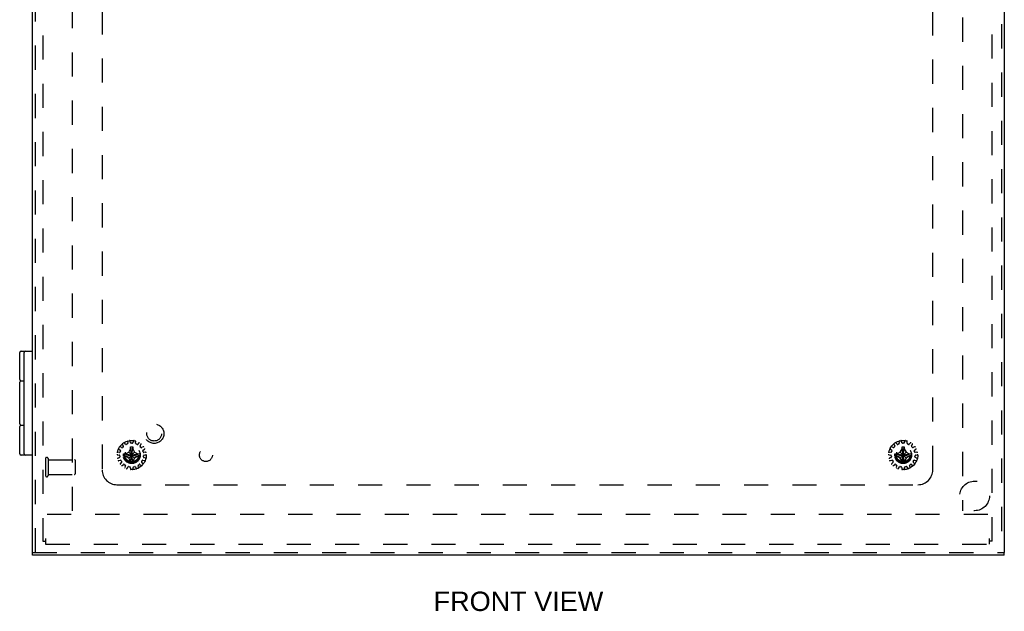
# Model space of a CAD drawing. Header units: inches. Extents: x 0 to 73.9, y 0 to 47.8.
# Tile 9 of 13: x 16 to 32.6, y 13.5 to 23.4. Entities that reach past the tile are written whole.
import ezdxf

# ---------------------------------------------------------------- set-up
doc = ezdxf.new("R2010")
doc.units = ezdxf.units.IN
doc.header["$LTSCALE"] = 4.065217
doc.header["$MEASUREMENT"] = 0
doc.linetypes.add('HIDDEN', pattern=[0.2, 0.1, -0.1])
for name, color, linetype in [('DEFAULT_2', 8, 'HIDDEN'), ('DIMENSIONS', 7, 'CONTINUOUS'), ('DOOR_ASSEMBLY', 7, 'CONTINUOUS'), ('SUBPANEL', 7, 'CONTINUOUS')]:
    doc.layers.add(name, color=color, linetype=linetype)
doc.styles.get("Standard").update_dxf_attribs({"font": 'arial.ttf'})

msp = doc.modelspace()

# ---------------------------------------------------------------- linework, layer by layer
at = {"layer": 'DEFAULT_2', "color": 8, "linetype": 'HIDDEN'}
for p, q in [((16.396, 34.537), (16.396, 14.633)), ((32.396, 14.633), (32.396, 34.537)), ((16.896, 15.145), (16.896, 34.025)), ((31.896, 34.025), (31.896, 15.145)), ((17.739, 16.263), (17.754, 16.239)), ((17.793, 16.267), (17.774, 16.289)), ((17.823, 16.272), (17.805, 16.264)), ((17.825, 16.311), (17.829, 16.283)), ((17.876, 16.293), (17.868, 16.321)), ((17.906, 16.286), (17.886, 16.286)), ((17.923, 16.321), (17.915, 16.293)), ((17.962, 16.283), (17.966, 16.311)), ((17.986, 16.264), (17.968, 16.272)), ((18.017, 16.289), (17.998, 16.267)), ((18.037, 16.239), (18.052, 16.263)), ((30.739, 16.263), (30.754, 16.239)), ((30.793, 16.267), (30.774, 16.289)), ((30.823, 16.272), (30.805, 16.264)), ((30.825, 16.311), (30.829, 16.283)), ((30.876, 16.293), (30.868, 16.321)), ((30.906, 16.286), (30.886, 16.286)), ((30.923, 16.321), (30.915, 16.293)), ((30.962, 16.283), (30.966, 16.311)), ((30.986, 16.264), (30.968, 16.272)), ((31.017, 16.289), (30.998, 16.267)), ((31.037, 16.239), (31.052, 16.263)), ((17.691, 16.13), (17.663, 16.131)), ((17.68, 16.184), (17.704, 16.168)), ((17.707, 16.156), (17.701, 16.137)), ((17.728, 16.21), (17.702, 16.222)), ((17.753, 16.227), (17.74, 16.212)), ((17.755, 16.103), (18.036, 16.067)), ((17.755, 16.103), (17.756, 16.103)), ((17.755, 16.067), (18.036, 16.103)), ((17.756, 16.103), (17.791, 16.103)), ((17.791, 16.103), (17.846, 16.134)), ((17.791, 16.103), (18, 16.067)), ((17.791, 16.067), (18, 16.103)), ((17.846, 16.134), (17.878, 16.189)), ((17.945, 16.035), (17.846, 16.134)), ((17.846, 16.035), (17.945, 16.134)), ((17.914, 15.945), (17.878, 16.225)), ((17.878, 16.224), (17.878, 16.225)), ((17.878, 15.945), (17.914, 16.225)), ((17.878, 16.189), (17.878, 16.224)), ((17.914, 15.98), (17.878, 16.189)), ((17.878, 15.98), (17.914, 16.189)), ((17.914, 16.225), (17.914, 16.224)), ((17.914, 16.224), (17.914, 16.189)), ((17.914, 16.189), (17.945, 16.134)), ((17.945, 16.134), (18, 16.103)), ((18, 16.103), (18.035, 16.103)), ((18.035, 16.103), (18.036, 16.103)), ((18.052, 16.212), (18.038, 16.227)), ((18.089, 16.222), (18.063, 16.21)), ((18.09, 16.137), (18.084, 16.156)), ((18.088, 16.168), (18.111, 16.184)), ((18.128, 16.131), (18.1, 16.13)), ((30.691, 16.13), (30.663, 16.131)), ((30.68, 16.184), (30.704, 16.168)), ((30.707, 16.156), (30.701, 16.137)), ((30.728, 16.21), (30.702, 16.222)), ((30.753, 16.227), (30.74, 16.212)), ((30.755, 16.067), (31.036, 16.103)), ((30.755, 16.103), (30.756, 16.103)), ((30.755, 16.103), (31.036, 16.067)), ((30.756, 16.103), (30.791, 16.103)), ((30.791, 16.103), (30.846, 16.134)), ((30.791, 16.067), (31, 16.103)), ((30.791, 16.103), (31, 16.067)), ((30.846, 16.134), (30.878, 16.189)), ((30.846, 16.134), (30.945, 16.035)), ((30.846, 16.035), (30.945, 16.134)), ((30.914, 15.945), (30.878, 16.225)), ((30.878, 16.224), (30.878, 16.225)), ((30.878, 15.945), (30.914, 16.225)), ((30.878, 16.189), (30.878, 16.224)), ((30.914, 15.98), (30.878, 16.189)), ((30.878, 15.98), (30.914, 16.189)), ((30.914, 16.225), (30.914, 16.224)), ((30.914, 16.224), (30.914, 16.189)), ((30.914, 16.189), (30.945, 16.134)), ((30.945, 16.134), (31, 16.103)), ((31, 16.103), (31.035, 16.103)), ((31.035, 16.103), (31.036, 16.103)), ((31.052, 16.212), (31.038, 16.227)), ((31.089, 16.222), (31.063, 16.21)), ((31.09, 16.137), (31.084, 16.156)), ((31.088, 16.168), (31.111, 16.184)), ((31.128, 16.131), (31.1, 16.13)), ((16.444, 16.025), (16.444, 15.741)), ((16.487, 16.025), (16.487, 15.741)), ((16.487, 16.007), (16.934, 16.007)), ((16.944, 15.997), (16.944, 15.769)), ((17.658, 16.088), (17.686, 16.083)), ((17.691, 16.044), (17.664, 16.033)), ((17.678, 15.991), (17.705, 15.998)), ((17.695, 16.074), (17.697, 16.054)), ((17.725, 15.964), (17.705, 15.943)), ((17.717, 15.993), (17.726, 15.976)), ((17.756, 16.067), (17.755, 16.067)), ((17.791, 16.067), (17.756, 16.067)), ((17.846, 16.035), (17.791, 16.067)), ((17.878, 15.98), (17.846, 16.035)), ((17.878, 15.945), (17.878, 15.98)), ((17.878, 15.945), (17.878, 15.945)), ((17.945, 16.035), (17.914, 15.98)), ((17.914, 15.98), (17.914, 15.945)), ((17.914, 15.945), (17.914, 15.945)), ((18, 16.067), (17.945, 16.035)), ((18.035, 16.067), (18, 16.067)), ((18.036, 16.067), (18.035, 16.067)), ((18.065, 15.976), (18.075, 15.993)), ((18.086, 15.943), (18.066, 15.964)), ((18.086, 15.998), (18.114, 15.991)), ((18.094, 16.054), (18.097, 16.074)), ((18.127, 16.033), (18.101, 16.044)), ((18.105, 16.083), (18.133, 16.088)), ((30.658, 16.088), (30.686, 16.083)), ((30.691, 16.044), (30.664, 16.033)), ((30.678, 15.991), (30.705, 15.998)), ((30.695, 16.074), (30.697, 16.054)), ((30.725, 15.964), (30.705, 15.943)), ((30.717, 15.993), (30.726, 15.976)), ((30.756, 16.067), (30.755, 16.067)), ((30.791, 16.067), (30.756, 16.067)), ((30.846, 16.035), (30.791, 16.067)), ((30.878, 15.98), (30.846, 16.035)), ((30.878, 15.945), (30.878, 15.98)), ((30.878, 15.945), (30.878, 15.945)), ((30.945, 16.035), (30.914, 15.98)), ((30.914, 15.98), (30.914, 15.945)), ((30.914, 15.945), (30.914, 15.945)), ((31, 16.067), (30.945, 16.035)), ((31.035, 16.067), (31, 16.067)), ((31.036, 16.067), (31.035, 16.067)), ((31.065, 15.976), (31.075, 15.993)), ((31.086, 15.943), (31.066, 15.964)), ((31.086, 15.998), (31.114, 15.991)), ((31.094, 16.054), (31.097, 16.074)), ((31.127, 16.033), (31.101, 16.044)), ((31.105, 16.083), (31.133, 16.088)), ((17.735, 15.91), (17.757, 15.928)), ((17.769, 15.928), (17.786, 15.916)), ((17.789, 15.905), (17.779, 15.878)), ((17.82, 15.86), (17.833, 15.885)), ((17.844, 15.89), (17.864, 15.886)), ((17.871, 15.877), (17.874, 15.848)), ((17.918, 15.848), (17.92, 15.877)), ((17.928, 15.886), (17.947, 15.89)), ((17.958, 15.885), (17.972, 15.86)), ((18.012, 15.878), (18.002, 15.905)), ((18.006, 15.916), (18.022, 15.928)), ((18.034, 15.928), (18.057, 15.91)), ((30.735, 15.91), (30.757, 15.928)), ((30.769, 15.928), (30.786, 15.916)), ((30.789, 15.905), (30.779, 15.878)), ((30.82, 15.86), (30.833, 15.885)), ((30.844, 15.89), (30.864, 15.886)), ((30.871, 15.877), (30.874, 15.848)), ((30.918, 15.848), (30.92, 15.877)), ((30.928, 15.886), (30.947, 15.89)), ((30.958, 15.885), (30.972, 15.86)), ((31.012, 15.878), (31.002, 15.905)), ((31.006, 15.916), (31.022, 15.928)), ((31.034, 15.928), (31.057, 15.91)), ((16.487, 15.759), (16.934, 15.759)), ((32.323, 15.085), (16.469, 15.085)), ((16.396, 14.633), (16.444, 14.633)), ((16.444, 14.68), (16.444, 14.585)), ((32.348, 14.68), (32.348, 14.585)), ((32.396, 14.633), (32.348, 14.633)), ((16.444, 14.585), (32.348, 14.585))]:
    msp.add_line(p, q, dxfattribs=at)
for points in [[(17.755, 16.085), (17.755, 16.088), (17.755, 16.091), (17.755, 16.094), (17.755, 16.097), (17.755, 16.1), (17.755, 16.103)], [(17.878, 16.225), (17.884, 16.225), (17.89, 16.225), (17.896, 16.225), (17.902, 16.225), (17.908, 16.225), (17.914, 16.225)], [(18.036, 16.103), (18.036, 16.1), (18.036, 16.097), (18.036, 16.094), (18.036, 16.091), (18.036, 16.088), (18.036, 16.085)], [(30.755, 16.085), (30.755, 16.088), (30.755, 16.091), (30.755, 16.094), (30.755, 16.097), (30.755, 16.1), (30.755, 16.103)], [(30.878, 16.225), (30.884, 16.225), (30.89, 16.225), (30.896, 16.225), (30.902, 16.225), (30.908, 16.225), (30.914, 16.225)], [(31.036, 16.103), (31.036, 16.1), (31.036, 16.097), (31.036, 16.094), (31.036, 16.091), (31.036, 16.088), (31.036, 16.085)], [(17.755, 16.067), (17.755, 16.07), (17.755, 16.073), (17.755, 16.076), (17.755, 16.079), (17.755, 16.082), (17.755, 16.085)], [(17.914, 15.945), (17.908, 15.944), (17.902, 15.944), (17.896, 15.944), (17.89, 15.944), (17.884, 15.944), (17.878, 15.945)], [(18.036, 16.085), (18.036, 16.082), (18.036, 16.079), (18.036, 16.076), (18.036, 16.073), (18.036, 16.07), (18.036, 16.067)], [(30.755, 16.067), (30.755, 16.07), (30.755, 16.073), (30.755, 16.076), (30.755, 16.079), (30.755, 16.082), (30.755, 16.085)], [(30.914, 15.945), (30.908, 15.944), (30.902, 15.944), (30.896, 15.944), (30.89, 15.944), (30.884, 15.944), (30.878, 15.945)], [(31.036, 16.085), (31.036, 16.082), (31.036, 16.079), (31.036, 16.076), (31.036, 16.073), (31.036, 16.07), (31.036, 16.067)]]:
    msp.add_lwpolyline(points, dxfattribs=at)
for centre, radius in [((17.896, 16.085), 0.246), ((30.896, 16.085), 0.246), ((17.896, 16.085), 0.143), ((17.896, 16.085), 0.128), ((17.896, 16.085), 0.124), ((17.896, 16.085), 0.114), ((30.896, 16.085), 0.143), ((30.896, 16.085), 0.128), ((30.896, 16.085), 0.124), ((30.896, 16.085), 0.114)]:
    msp.add_circle(centre, radius, dxfattribs=at)
for centre, radius, start, end in [((17.747, 16.268), 0.01, 128.9326, 211.8493), ((17.767, 16.283), 0.01, 40.1507, 123.0674), ((17.801, 16.273), 0.01, 220.1507, 294), ((17.819, 16.282), 0.01, 294, 7.8493), ((17.835, 16.313), 0.01, 104.9326, 187.8493), ((17.858, 16.318), 0.01, 16.1507, 99.0674), ((17.886, 16.296), 0.01, 196.1507, 270), ((17.906, 16.296), 0.01, 270, 343.8493), ((17.933, 16.318), 0.01, 80.9326, 163.8493), ((17.956, 16.313), 0.01, 352.1507, 75.0674), ((17.972, 16.282), 0.01, 172.1507, 246), ((17.991, 16.273), 0.01, 246, 319.8493), ((18.024, 16.283), 0.01, 56.9326, 139.8493), ((18.044, 16.268), 0.01, 328.1507, 51.0674), ((30.747, 16.268), 0.01, 128.9326, 211.8493), ((30.767, 16.283), 0.01, 40.1507, 123.0674), ((30.801, 16.273), 0.01, 220.1507, 294), ((30.819, 16.282), 0.01, 294, 7.8493), ((30.835, 16.313), 0.01, 104.9326, 187.8493), ((30.858, 16.318), 0.01, 16.1507, 99.0674), ((30.886, 16.296), 0.01, 196.1507, 270), ((30.906, 16.296), 0.01, 270, 343.8493), ((30.933, 16.318), 0.01, 80.9326, 163.8493), ((30.956, 16.313), 0.01, 352.1507, 75.0674), ((30.972, 16.282), 0.01, 172.1507, 246), ((30.991, 16.273), 0.01, 246, 319.8493), ((31.024, 16.283), 0.01, 56.9326, 139.8493), ((31.044, 16.268), 0.01, 328.1507, 51.0674), ((17.66, 16.097), 0.01, 176.9326, 259.8493), ((17.662, 16.121), 0.01, 88.1507, 171.0674), ((17.685, 16.192), 0.01, 152.9326, 235.8493), ((17.697, 16.213), 0.01, 64.1507, 147.0674), ((17.692, 16.14), 0.01, 268.1507, 342), ((17.698, 16.159), 0.01, 342, 55.8493), ((17.732, 16.219), 0.01, 244.1507, 318), ((17.745, 16.233), 0.01, 318, 31.8493), ((18.046, 16.233), 0.01, 148.1507, 222), ((18.059, 16.219), 0.01, 222, 295.8493), ((18.093, 16.159), 0.01, 124.1507, 198), ((18.094, 16.213), 0.01, 32.9326, 115.8493), ((18.099, 16.14), 0.01, 198, 271.8493), ((18.106, 16.192), 0.01, 304.1507, 27.0674), ((18.129, 16.121), 0.01, 8.9326, 91.8493), ((18.131, 16.097), 0.01, 280.1507, 3.0674), ((30.66, 16.097), 0.01, 176.9326, 259.8493), ((30.662, 16.121), 0.01, 88.1507, 171.0674), ((30.685, 16.192), 0.01, 152.9326, 235.8493), ((30.697, 16.213), 0.01, 64.1507, 147.0674), ((30.692, 16.14), 0.01, 268.1507, 342), ((30.698, 16.159), 0.01, 342, 55.8493), ((30.732, 16.219), 0.01, 244.1507, 318), ((30.745, 16.233), 0.01, 318, 31.8493), ((31.046, 16.233), 0.01, 148.1507, 222), ((31.059, 16.219), 0.01, 222, 295.8493), ((31.093, 16.159), 0.01, 124.1507, 198), ((31.094, 16.213), 0.01, 32.9326, 115.8493), ((31.099, 16.14), 0.01, 198, 271.8493), ((31.106, 16.192), 0.01, 304.1507, 27.0674), ((31.129, 16.121), 0.01, 8.9326, 91.8493), ((31.131, 16.097), 0.01, 280.1507, 3.0674), ((16.465, 16.025), 0.0215, 0, 180), ((16.934, 15.997), 0.01, 0, 90), ((17.668, 16.023), 0.01, 112.1507, 195.0674), ((17.675, 16), 0.01, 200.9326, 283.8493), ((17.685, 16.073), 0.01, 6, 79.8493), ((17.687, 16.053), 0.01, 292.1507, 6), ((17.712, 15.936), 0.01, 136.1507, 219.0674), ((17.708, 15.988), 0.01, 30, 103.8493), ((17.718, 15.971), 0.01, 316.1507, 30), ((17.763, 15.92), 0.01, 54, 127.8493), ((18.028, 15.92), 0.01, 52.1507, 126), ((18.073, 15.971), 0.01, 150, 223.8493), ((18.083, 15.988), 0.01, 76.1507, 150), ((18.079, 15.936), 0.01, 320.9326, 43.8493), ((18.104, 16.053), 0.01, 174, 247.8493), ((18.106, 16.073), 0.01, 100.1507, 174), ((18.116, 16), 0.01, 256.1507, 339.0674), ((18.123, 16.023), 0.01, 344.9326, 67.8493), ((30.668, 16.023), 0.01, 112.1507, 195.0674), ((30.675, 16), 0.01, 200.9326, 283.8493), ((30.685, 16.073), 0.01, 6, 79.8493), ((30.687, 16.053), 0.01, 292.1507, 6), ((30.712, 15.936), 0.01, 136.1507, 219.0674), ((30.708, 15.988), 0.01, 30, 103.8493), ((30.718, 15.971), 0.01, 316.1507, 30), ((30.763, 15.92), 0.01, 54, 127.8493), ((31.028, 15.92), 0.01, 52.1507, 126), ((31.073, 15.971), 0.01, 150, 223.8493), ((31.083, 15.988), 0.01, 76.1507, 150), ((31.079, 15.936), 0.01, 320.9326, 43.8493), ((31.104, 16.053), 0.01, 174, 247.8493), ((31.106, 16.073), 0.01, 100.1507, 174), ((31.116, 16), 0.01, 256.1507, 339.0674), ((31.123, 16.023), 0.01, 344.9326, 67.8493), ((16.934, 15.769), 0.01, 270, 360), ((17.728, 15.918), 0.01, 224.9326, 307.8493), ((17.789, 15.874), 0.01, 160.1507, 243.0674), ((17.78, 15.908), 0.01, 340.1507, 54), ((17.811, 15.865), 0.01, 248.9326, 331.8493), ((17.842, 15.88), 0.01, 78, 151.8493), ((17.861, 15.876), 0.01, 4.1507, 78), ((17.883, 15.849), 0.01, 184.1507, 267.0674), ((17.908, 15.849), 0.01, 272.9326, 355.8493), ((17.93, 15.876), 0.01, 102, 175.8493), ((17.949, 15.88), 0.01, 28.1507, 102), ((17.98, 15.865), 0.01, 208.1507, 291.0674), ((18.012, 15.908), 0.01, 126, 199.8493), ((18.002, 15.874), 0.01, 296.9326, 19.8493), ((18.063, 15.918), 0.01, 232.1507, 315.0674), ((30.728, 15.918), 0.01, 224.9326, 307.8493), ((30.789, 15.874), 0.01, 160.1507, 243.0674), ((30.78, 15.908), 0.01, 340.1507, 54), ((30.811, 15.865), 0.01, 248.9326, 331.8493), ((30.842, 15.88), 0.01, 78, 151.8493), ((30.861, 15.876), 0.01, 4.1507, 78), ((30.883, 15.849), 0.01, 184.1507, 267.0674), ((30.908, 15.849), 0.01, 272.9326, 355.8493), ((30.93, 15.876), 0.01, 102, 175.8493), ((30.949, 15.88), 0.01, 28.1507, 102), ((30.98, 15.865), 0.01, 208.1507, 291.0674), ((31.012, 15.908), 0.01, 126, 199.8493), ((31.002, 15.874), 0.01, 296.9326, 19.8493), ((31.063, 15.918), 0.01, 232.1507, 315.0674), ((16.465, 15.741), 0.0215, 180, 360)]:
    msp.add_arc(centre, radius, start, end, dxfattribs=at)
at = {"layer": 'DOOR_ASSEMBLY', "color": 3, "linetype": 'Continuous'}
for p, q in [((16.226, 14.445), (16.226, 34.724)), ((32.601, 34.724), (32.601, 14.445)), ((32.601, 14.397), (16.226, 14.397))]:
    msp.add_line(p, q, dxfattribs=at)
at = {"layer": 'DOOR_ASSEMBLY', "color": 8, "linetype": 'HIDDEN'}
for p, q in [((16.274, 14.445), (16.274, 34.724)), ((32.553, 34.724), (32.553, 14.445)), ((16.226, 14.445), (32.601, 14.445))]:
    msp.add_line(p, q, dxfattribs=at)
at = {"layer": 'DOOR_ASSEMBLY', "color": 7, "linetype": 'Continuous'}
for p, q in [((16.012, 17.355), (16.012, 17.815)), ((16.032, 17.835), (16.226, 17.835)), ((16.081, 16.105), (16.081, 17.815)), ((16.008, 16.61), (16.008, 17.31)), ((16.081, 17.33), (16.028, 17.33)), ((16.032, 17.335), (16.081, 17.335)), ((16.012, 16.105), (16.012, 16.565)), ((16.028, 16.59), (16.081, 16.59)), ((16.081, 16.585), (16.032, 16.585)), ((16.226, 16.085), (16.032, 16.085)), ((16.226, 14.397), (16.226, 14.445)), ((32.601, 14.397), (32.601, 14.445))]:
    msp.add_line(p, q, dxfattribs=at)
at = {"layer": 'DOOR_ASSEMBLY', "color": 8, "linetype": 'HIDDEN'}
for centre, radius in [((18.274, 16.445), 0.164), ((18.274, 16.445), 0.124), ((32.101, 15.397), 0.25)]:
    msp.add_circle(centre, radius, dxfattribs=at)
at = {"layer": 'DOOR_ASSEMBLY', "color": 7, "linetype": 'Continuous'}
for centre, start, end in [((16.032, 17.815), 90, 180), ((16.101, 17.815), 90, 180), ((16.028, 17.31), 90, 180), ((16.032, 17.355), 180, 270), ((16.028, 16.61), 180, 270), ((16.032, 16.565), 90, 180), ((16.032, 16.105), 180, 270), ((16.101, 16.105), 180, 270)]:
    msp.add_arc(centre, 0.02, start, end, dxfattribs=at)
at = {"layer": 'SUBPANEL', "color": 8, "linetype": 'HIDDEN'}
for p, q in [((17.396, 33.335), (17.396, 15.835)), ((31.396, 15.835), (31.396, 33.335)), ((17.646, 15.585), (31.146, 15.585))]:
    msp.add_line(p, q, dxfattribs=at)
for centre, radius in [((17.896, 16.085), 0.141), ((19.146, 16.085), 0.109), ((30.896, 16.085), 0.141)]:
    msp.add_circle(centre, radius, dxfattribs=at)
for centre, start, end in [((17.646, 15.835), 180, 270), ((31.146, 15.835), 270, 360)]:
    msp.add_arc(centre, 0.25, start, end, dxfattribs=at)

# ---------------------------------------------------------------- texts
at = {"layer": 'DIMENSIONS', "color": 2, "linetype": 'Continuous', "insert": (24.413, 13.784), "char_height": 0.3261, "width": 2.85356, "attachment_point": 2, "line_spacing_factor": 0.9}
msp.add_mtext('FRONT VIEW', dxfattribs=at)

doc.saveas('drawing.dxf')
